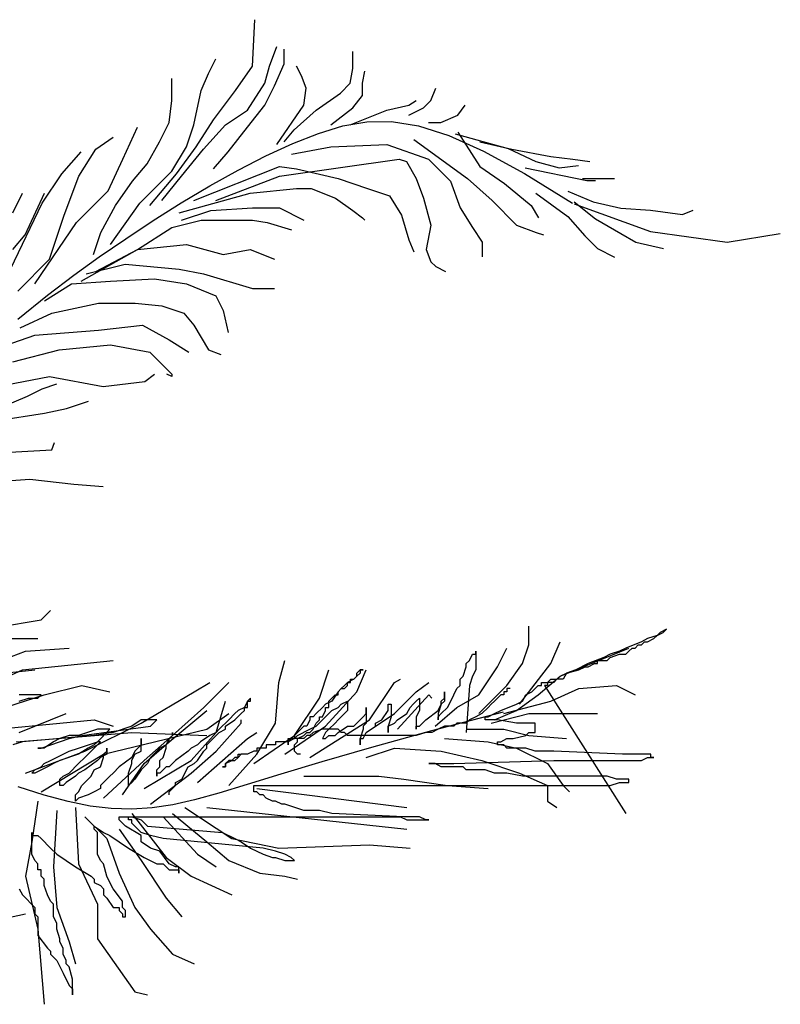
# Model space of a CAD drawing. Extents: x 19.14 to 21.15, y -12.74 to -11.
# Tile 8 of 8: x 20.47 to 21.15, y -12.27 to -11.39. Entities that reach past the tile are written whole.
import ezdxf

# ---------------------------------------------------------------- set-up
doc = ezdxf.new("R2010")
doc.units = 0
doc.header["$MEASUREMENT"] = 0
doc.layers.get('0').update_dxf_attribs({"linetype": 'CONTINUOUS'})
doc.layers.add('DIBUJO', color=5, linetype='CONTINUOUS')

# ---------------------------------------------------------------- blocks, each defined once
blk = doc.blocks.new('ARBPPAL2')
at = {"layer": 'DIBUJO'}
for p, q in [((0.63268, 0.36206), (0.63488, 0.40386)), ((0.64808, 0.36206), (0.65469, 0.37966)), ((0.66129, 0.36426), (0.66129, 0.37746)), ((0.72292, 0.35986), (0.72292, 0.37526)), ((0.59306, 0.35546), (0.59966, 0.36866)), ((0.65249, 0.34446), (0.66129, 0.36426)), ((0.58645, 0.34006), (0.59306, 0.35546)), ((0.61727, 0.34006), (0.63268, 0.36206)), ((0.64368, 0.34666), (0.64808, 0.36206)), ((0.6767, 0.35326), (0.67229, 0.36206)), ((0.72072, 0.34666), (0.72292, 0.35986)), ((0.73172, 0.34666), (0.73392, 0.35766)), ((0.56004, 0.33126), (0.56004, 0.35106)), ((0.62827, 0.32246), (0.64368, 0.34666)), ((0.6811, 0.34226), (0.6767, 0.35326)), ((0.71191, 0.33786), (0.72072, 0.34666)), ((0.73172, 0.33566), (0.73172, 0.34666)), ((0.57985, 0.30926), (0.58645, 0.34006)), ((0.59746, 0.31366), (0.61727, 0.34006)), ((0.64368, 0.32686), (0.65249, 0.34446)), ((0.6789, 0.32686), (0.6811, 0.34226)), ((0.6899, 0.32246), (0.71191, 0.33786)), ((0.79335, 0.33126), (0.79775, 0.34226)), ((0.55784, 0.31146), (0.56004, 0.33126)), ((0.72292, 0.32466), (0.73172, 0.33566)), ((0.77354, 0.32686), (0.78014, 0.33126)), ((0.78675, 0.32466), (0.79335, 0.33126)), ((0.60846, 0.30926), (0.62827, 0.32246)), ((0.62827, 0.30706), (0.64368, 0.32686)), ((0.65469, 0.29166), (0.6789, 0.32686)), ((0.67009, 0.30486), (0.6899, 0.32246)), ((0.70311, 0.30926), (0.72292, 0.32466)), ((0.72072, 0.30926), (0.75373, 0.32246)), ((0.75373, 0.32246), (0.77354, 0.32686)), ((0.77354, 0.31806), (0.78675, 0.32466)), ((0.81756, 0.31806), (0.82417, 0.32686)), ((0.54904, 0.29386), (0.55784, 0.31146)), ((0.58205, 0.28946), (0.59746, 0.31366)), ((0.71402, 0.30829), (0.73555, 0.31208)), ((0.73555, 0.31208), (0.75786, 0.3123)), ((0.75786, 0.3123), (0.78207, 0.30835)), ((0.79115, 0.31146), (0.80215, 0.31146)), ((0.80215, 0.31146), (0.81756, 0.31806)), ((0.51602, 0.27846), (0.52923, 0.30706)), ((0.57325, 0.28946), (0.57985, 0.30926)), ((0.58866, 0.28726), (0.60846, 0.30926)), ((0.61067, 0.28506), (0.62827, 0.30706)), ((0.66129, 0.29386), (0.67009, 0.30486)), ((0.66899, 0.29242), (0.69212, 0.30156)), ((0.69212, 0.30156), (0.71402, 0.30829)), ((0.78207, 0.30835), (0.80932, 0.29962)), ((0.81756, 0.30266), (0.83737, 0.27186)), ((0.49181, 0.28726), (0.50722, 0.29826)), ((0.53803, 0.27406), (0.54904, 0.29386)), ((0.64472, 0.28128), (0.66899, 0.29242)), ((0.77794, 0.29606), (0.82637, 0.26086)), ((0.80932, 0.29962), (0.84073, 0.2855)), ((0.81504, 0.30122), (0.86287, 0.28783)), ((0.83737, 0.29386), (0.86598, 0.28726)), ((0.461, 0.26526), (0.4786, 0.28506)), ((0.4764, 0.26306), (0.49181, 0.28726)), ((0.56004, 0.26746), (0.57325, 0.28946)), ((0.56444, 0.26526), (0.58205, 0.28946)), ((0.56885, 0.26306), (0.58866, 0.28726)), ((0.59746, 0.26966), (0.61067, 0.28506)), ((0.66789, 0.28286), (0.70311, 0.28946)), ((0.70311, 0.28946), (0.75373, 0.29166)), ((0.75373, 0.29166), (0.79115, 0.27846)), ((0.84073, 0.2855), (0.87744, 0.26539)), ((0.86287, 0.28783), (0.88774, 0.27636)), ((0.86598, 0.28726), (0.9012, 0.28066)), ((0.50282, 0.24987), (0.51602, 0.27846)), ((0.61966, 0.26844), (0.64472, 0.28128)), ((0.65689, 0.26306), (0.76474, 0.27846)), ((0.76474, 0.27846), (0.77134, 0.27626)), ((0.77134, 0.27626), (0.78014, 0.26086)), ((0.79115, 0.27846), (0.81096, 0.25867)), ((0.88774, 0.27636), (0.90879, 0.27062)), ((0.9012, 0.28066), (0.92101, 0.27846)), ((0.92101, 0.27846), (0.93642, 0.27626)), ((0.52483, 0.25867), (0.53803, 0.27406)), ((0.53143, 0.23887), (0.56004, 0.26746)), ((0.57985, 0.24107), (0.65689, 0.27186)), ((0.59416, 0.25424), (0.61966, 0.26844)), ((0.65689, 0.27186), (0.67229, 0.26966)), ((0.67229, 0.26966), (0.70971, 0.26086)), ((0.83737, 0.27186), (0.85938, 0.25647)), ((0.87818, 0.27062), (0.93366, 0.25915)), ((0.90879, 0.27062), (0.92601, 0.27254)), ((0.44339, 0.23887), (0.461, 0.26526)), ((0.4632, 0.22787), (0.4764, 0.26306)), ((0.50942, 0.23667), (0.52483, 0.25867)), ((0.54023, 0.23667), (0.56444, 0.26526)), ((0.55124, 0.24107), (0.56885, 0.26306)), ((0.59966, 0.24107), (0.65689, 0.26306)), ((0.70971, 0.26086), (0.73612, 0.25207)), ((0.78014, 0.26086), (0.78675, 0.24327)), ((0.81096, 0.25867), (0.81976, 0.23447)), ((0.82637, 0.26086), (0.84838, 0.24107)), ((0.87744, 0.26539), (0.92058, 0.23867)), ((0.92981, 0.26086), (0.94522, 0.26086)), ((0.93366, 0.25915), (0.94131, 0.25915)), ((0.94522, 0.26086), (0.95843, 0.26086)), ((0.4742, 0.22127), (0.50282, 0.24987)), ((0.56858, 0.23901), (0.59416, 0.25424)), ((0.63047, 0.24767), (0.67229, 0.25207)), ((0.67229, 0.25207), (0.6855, 0.25207)), ((0.6855, 0.25207), (0.70751, 0.24327)), ((0.73612, 0.25207), (0.75593, 0.24547)), ((0.85938, 0.25647), (0.88359, 0.23667)), ((0.91644, 0.24959), (0.9394, 0.24003)), ((0.41698, 0.23007), (0.42578, 0.24767)), ((0.42798, 0.21027), (0.44559, 0.24767)), ((0.56664, 0.23007), (0.63047, 0.24767)), ((0.70751, 0.24327), (0.72292, 0.23227)), ((0.75593, 0.24547), (0.76694, 0.22787)), ((0.78675, 0.24327), (0.79335, 0.21907)), ((0.84838, 0.24107), (0.87039, 0.21907)), ((0.88774, 0.24768), (0.91644, 0.22664)), ((0.92218, 0.24003), (0.94131, 0.22473)), ((0.9394, 0.24003), (0.96427, 0.23429)), ((0.41477, 0.17947), (0.44339, 0.23887)), ((0.49621, 0.21247), (0.50942, 0.23667)), ((0.50502, 0.20147), (0.53143, 0.23887)), ((0.54326, 0.22308), (0.56858, 0.23901)), ((0.56885, 0.22347), (0.59526, 0.23227)), ((0.59526, 0.23227), (0.63268, 0.23447)), ((0.63268, 0.23447), (0.65689, 0.23447)), ((0.65689, 0.23447), (0.6789, 0.22347)), ((0.72292, 0.23227), (0.73172, 0.22567)), ((0.81976, 0.23447), (0.83077, 0.21687)), ((0.88359, 0.23667), (0.8902, 0.22567)), ((0.92218, 0.23811), (0.99106, 0.21325)), ((0.96427, 0.23429), (0.99106, 0.23238)), ((0.99106, 0.23238), (1.01976, 0.22855)), ((1.01976, 0.22855), (1.02932, 0.23238)), ((0.44999, 0.18827), (0.4632, 0.22787)), ((0.51856, 0.20678), (0.54326, 0.22308)), ((0.56004, 0.21687), (0.58645, 0.22347)), ((0.58645, 0.22347), (0.61287, 0.22347)), ((0.61287, 0.22347), (0.63268, 0.22347)), ((0.63268, 0.22347), (0.64588, 0.22127)), ((0.73172, 0.22567), (0.73392, 0.22347)), ((0.76694, 0.22787), (0.77354, 0.20587)), ((0.91644, 0.22664), (0.93175, 0.20943)), ((0.94131, 0.22473), (0.96427, 0.21134)), ((0.43678, 0.16627), (0.4742, 0.22127)), ((0.52923, 0.19707), (0.56004, 0.21687)), ((0.64588, 0.22127), (0.66789, 0.21467)), ((0.79335, 0.21907), (0.78895, 0.19707)), ((0.83077, 0.21687), (0.83957, 0.20367)), ((0.87039, 0.21907), (0.888, 0.21247)), ((0.99106, 0.21325), (1.05994, 0.20369)), ((0.41698, 0.19707), (0.42798, 0.21027)), ((0.48961, 0.19267), (0.49621, 0.21247)), ((0.49482, 0.19044), (0.51856, 0.20678)), ((0.77354, 0.20587), (0.77794, 0.19487)), ((0.888, 0.21247), (0.8946, 0.21027)), ((0.93175, 0.20943), (0.94323, 0.19796)), ((0.96427, 0.21134), (0.97767, 0.20369)), ((1.05994, 0.20369), (1.10777, 0.21134)), ((0.4786, 0.16847), (0.52923, 0.19707)), ((0.49181, 0.17727), (0.52923, 0.19707)), ((0.52923, 0.19707), (0.57325, 0.20147)), ((0.57325, 0.20147), (0.60626, 0.19267)), ((0.60626, 0.19267), (0.63047, 0.19707)), ((0.63047, 0.19707), (0.65249, 0.18827)), ((0.78895, 0.19707), (0.79335, 0.18607)), ((0.83957, 0.20367), (0.83957, 0.19047)), ((0.94323, 0.19796), (0.95853, 0.19031)), ((0.97767, 0.20369), (1.00254, 0.19796)), ((0.42138, 0.15967), (0.44999, 0.18827)), ((0.47198, 0.17401), (0.49482, 0.19044)), ((0.48301, 0.17507), (0.51822, 0.18387)), ((0.51822, 0.18387), (0.56664, 0.17947)), ((0.56664, 0.17947), (0.58866, 0.17507)), ((0.79335, 0.18607), (0.79775, 0.18167)), ((0.79775, 0.18167), (0.80656, 0.17727)), ((0.44828, 0.15599), (0.47198, 0.17401)), ((0.4698, 0.16627), (0.50502, 0.16847)), ((0.50502, 0.16847), (0.54463, 0.17067)), ((0.54463, 0.17067), (0.57325, 0.16627)), ((0.58866, 0.17507), (0.63268, 0.16187)), ((0.44559, 0.15087), (0.4698, 0.16627)), ((0.57325, 0.16627), (0.59966, 0.15527)), ((0.63268, 0.16187), (0.65249, 0.16187)), ((0.42152, 0.1345), (0.44828, 0.15599)), ((0.59966, 0.15527), (0.60626, 0.14207)), ((0.45219, 0.13987), (0.49401, 0.14867)), ((0.49401, 0.14867), (0.52703, 0.14867)), ((0.52703, 0.14867), (0.55124, 0.14647)), ((0.55124, 0.14647), (0.57105, 0.13987)), ((0.60626, 0.14207), (0.61067, 0.12227)), ((0.42358, 0.12667), (0.45219, 0.13987)), ((0.57105, 0.13987), (0.57985, 0.12887)), ((0.43678, 0.12007), (0.49401, 0.12447)), ((0.49401, 0.12447), (0.53363, 0.12887)), ((0.53363, 0.12887), (0.55784, 0.11567)), ((0.57985, 0.12887), (0.59306, 0.10687)), ((0.39276, 0.10467), (0.43678, 0.12007)), ((0.55784, 0.11567), (0.57545, 0.10467)), ((0.41698, 0.09587), (0.45879, 0.10687)), ((0.45879, 0.10687), (0.50502, 0.11127)), ((0.50502, 0.11127), (0.54023, 0.10467)), ((0.59306, 0.10687), (0.60406, 0.10247)), ((0.54023, 0.10467), (0.56004, 0.08487)), ((0.39276, 0.07167), (0.44999, 0.08267)), ((0.44999, 0.08267), (0.49841, 0.07387)), ((0.53583, 0.07827), (0.54463, 0.08487)), ((0.56004, 0.08267), (0.55564, 0.08487)), ((0.56004, 0.08487), (0.56004, 0.08267)), ((0.43018, 0.06507), (0.44339, 0.07167)), ((0.44339, 0.07167), (0.45659, 0.07607)), ((0.49841, 0.07387), (0.53583, 0.07827)), ((0.40377, 0.05407), (0.43018, 0.06507)), ((0.44559, 0.04967), (0.4654, 0.05407)), ((0.4654, 0.05407), (0.48521, 0.06067)), ((0.38836, 0.04087), (0.44559, 0.04967)), ((0.45219, 0.01667), (0.45439, 0.02327)), ((0.37295, 0.01227), (0.45219, 0.01667)), ((0.40157, -0.01192), (0.43238, -0.00972)), ((0.43238, -0.00972), (0.472, -0.01412)), ((0.472, -0.01412), (0.49841, -0.01632)), ((0.44245, -0.13623), (0.45089, -0.12779)), ((0.3918, -0.14467), (0.44245, -0.13623)), ((0.88144, -0.15873), (0.88144, -0.14186)), ((0.99681, -0.15029), (0.98837, -0.15311)), ((0.994, -0.15311), (0.99681, -0.15029)), ((0.99681, -0.15029), (1.00244, -0.14748)), ((0.99963, -0.14748), (0.99681, -0.15029)), ((1.00526, -0.14467), (0.99963, -0.14748)), ((1.00244, -0.14748), (1.00526, -0.14467)), ((0.40587, -0.15311), (0.43963, -0.15311)), ((0.87581, -0.17561), (0.88144, -0.15873)), ((0.90114, -0.17561), (0.90958, -0.15592)), ((0.98274, -0.15592), (0.96867, -0.16155)), ((0.97712, -0.16155), (0.97993, -0.15873)), ((0.97993, -0.15873), (0.98274, -0.15873)), ((0.98837, -0.15311), (0.98274, -0.15592)), ((0.98274, -0.15873), (0.98556, -0.15592)), ((0.98556, -0.15592), (0.98837, -0.15592)), ((0.98837, -0.15592), (0.994, -0.15311)), ((0.3918, -0.17842), (0.42838, -0.16436)), ((0.42838, -0.16436), (0.46778, -0.16155)), ((0.82797, -0.1728), (0.83079, -0.16717)), ((0.83079, -0.16717), (0.8336, -0.16717)), ((0.8336, -0.16717), (0.8336, -0.16436)), ((0.8336, -0.16436), (0.8336, -0.18123)), ((0.8533, -0.17842), (0.86174, -0.16155)), ((0.90958, -0.18686), (0.97149, -0.16155)), ((0.9546, -0.16717), (0.94898, -0.16998)), ((0.96305, -0.16436), (0.9546, -0.16717)), ((0.9546, -0.16998), (0.96305, -0.16717)), ((0.96867, -0.16155), (0.96305, -0.16436)), ((0.96305, -0.16717), (0.96867, -0.16717)), ((0.96867, -0.16717), (0.97149, -0.16436)), ((0.97149, -0.16436), (0.9743, -0.16155)), ((0.9743, -0.16155), (0.97712, -0.16155)), ((0.42556, -0.18123), (0.50717, -0.1728)), ((0.65632, -0.19248), (0.66194, -0.1728)), ((0.82516, -0.17561), (0.82797, -0.1728)), ((0.82516, -0.17842), (0.82516, -0.17561)), ((0.86174, -0.1953), (0.87581, -0.17561)), ((0.873, -0.21217), (0.90114, -0.17561)), ((0.93491, -0.17561), (0.92365, -0.18123)), ((0.94898, -0.16998), (0.93491, -0.17561)), ((0.93491, -0.17842), (0.94053, -0.17561)), ((0.94053, -0.17561), (0.94335, -0.17561)), ((0.94335, -0.17561), (0.94335, -0.1728)), ((0.94335, -0.1728), (0.95179, -0.1728)), ((0.95179, -0.1728), (0.9546, -0.16998)), ((0.39461, -0.1953), (0.42556, -0.18123)), ((0.40868, -0.18405), (0.43682, -0.18123)), ((0.6929, -0.20655), (0.70134, -0.18123)), ((0.72667, -0.18405), (0.72948, -0.18123)), ((0.72667, -0.20092), (0.73511, -0.18123)), ((0.72667, -0.18686), (0.72667, -0.18405)), ((0.72948, -0.18405), (0.72667, -0.18686)), ((0.72948, -0.18123), (0.73229, -0.18123)), ((0.73229, -0.18123), (0.72948, -0.18123)), ((0.72948, -0.18123), (0.72948, -0.18405)), ((0.82234, -0.18686), (0.82516, -0.17842)), ((0.8336, -0.18123), (0.83079, -0.18686)), ((0.83641, -0.20373), (0.8533, -0.17842)), ((0.90958, -0.18686), (0.91521, -0.18405)), ((0.91521, -0.18405), (0.91239, -0.18967)), ((0.91521, -0.18405), (0.92646, -0.18123)), ((0.92365, -0.18123), (0.91521, -0.18405)), ((0.92646, -0.18123), (0.93209, -0.17842)), ((0.93209, -0.17842), (0.93491, -0.17842)), ((0.58034, -0.20092), (0.59441, -0.19248)), ((0.58878, -0.21498), (0.61129, -0.19248)), ((0.6535, -0.22905), (0.65632, -0.19248)), ((0.71822, -0.19248), (0.71541, -0.1953)), ((0.72385, -0.18967), (0.71822, -0.19248)), ((0.71822, -0.1953), (0.71822, -0.19248)), ((0.71822, -0.19248), (0.72104, -0.19248)), ((0.72104, -0.19248), (0.72104, -0.18967)), ((0.72104, -0.18967), (0.72385, -0.18967)), ((0.72385, -0.18967), (0.72667, -0.18686)), ((0.72667, -0.18686), (0.72385, -0.18967)), ((0.73792, -0.22624), (0.76044, -0.19248)), ((0.76044, -0.19248), (0.76606, -0.18967)), ((0.78013, -0.20092), (0.79139, -0.19248)), ((0.81953, -0.18967), (0.82234, -0.18686)), ((0.81953, -0.1953), (0.81953, -0.18967)), ((0.83079, -0.18686), (0.82797, -0.1953)), ((0.88988, -0.20373), (0.90958, -0.18686)), ((0.8927, -0.1953), (0.8927, -0.19248)), ((0.8927, -0.19248), (0.89832, -0.19248)), ((0.89832, -0.19248), (0.90114, -0.18967)), ((0.90395, -0.19248), (0.89832, -0.19248)), ((0.89832, -0.19248), (0.89832, -0.1953)), ((0.90114, -0.18967), (0.90677, -0.18967)), ((0.90677, -0.18967), (0.90395, -0.19248)), ((0.90677, -0.18967), (0.90958, -0.18686)), ((0.91239, -0.18967), (0.90677, -0.18967)), ((0.3918, -0.22061), (0.44526, -0.20373)), ((0.44245, -0.20373), (0.42275, -0.20373)), ((0.43963, -0.20655), (0.44245, -0.20373)), ((0.44526, -0.20373), (0.47903, -0.1953)), ((0.47903, -0.1953), (0.50436, -0.20092)), ((0.5325, -0.22905), (0.58034, -0.20092)), ((0.69853, -0.23186), (0.72667, -0.20092)), ((0.70134, -0.20936), (0.70697, -0.20373)), ((0.70978, -0.20092), (0.70415, -0.20936)), ((0.70697, -0.20373), (0.70978, -0.20373)), ((0.70978, -0.20092), (0.7126, -0.19811)), ((0.7126, -0.19811), (0.70978, -0.20092)), ((0.70978, -0.20373), (0.70978, -0.20092)), ((0.71541, -0.1953), (0.7126, -0.19811)), ((0.7126, -0.19811), (0.71541, -0.19811)), ((0.71541, -0.19811), (0.71822, -0.1953)), ((0.76044, -0.22061), (0.78013, -0.20092)), ((0.76325, -0.23467), (0.79139, -0.20373)), ((0.79139, -0.20373), (0.7942, -0.20655)), ((0.80546, -0.20655), (0.80546, -0.20092)), ((0.80546, -0.20092), (0.80546, -0.20936)), ((0.81109, -0.20936), (0.81672, -0.19811)), ((0.81672, -0.19811), (0.81953, -0.1953)), ((0.81672, -0.21498), (0.83641, -0.20373)), ((0.82797, -0.1953), (0.82516, -0.23749)), ((0.83641, -0.22061), (0.86174, -0.1953)), ((0.85611, -0.20373), (0.85048, -0.20936)), ((0.85893, -0.20373), (0.85611, -0.20373)), ((0.86174, -0.20092), (0.85893, -0.20092)), ((0.85893, -0.20092), (0.85893, -0.20373)), ((0.86455, -0.19811), (0.86174, -0.19811)), ((0.86174, -0.19811), (0.86174, -0.20092)), ((0.87018, -0.2178), (0.88988, -0.20373)), ((0.87581, -0.20936), (0.87862, -0.20373)), ((0.87862, -0.20373), (0.88425, -0.20092)), ((0.88425, -0.20092), (0.88988, -0.1953)), ((0.88988, -0.1953), (0.8927, -0.1953)), ((0.89832, -0.1953), (0.89551, -0.1953)), ((0.89551, -0.1953), (0.96867, -0.31061)), ((0.90114, -0.20936), (0.92646, -0.19811)), ((0.92646, -0.19811), (0.96023, -0.1953)), ((0.96023, -0.1953), (0.97712, -0.20373)), ((0.42275, -0.20936), (0.43119, -0.20655)), ((0.43119, -0.20655), (0.43963, -0.20655)), ((0.60003, -0.23749), (0.60848, -0.20936)), ((0.62818, -0.20936), (0.62536, -0.21498)), ((0.63099, -0.20655), (0.62818, -0.20936)), ((0.62818, -0.21498), (0.62818, -0.20936)), ((0.62818, -0.20936), (0.63099, -0.20936)), ((0.63099, -0.20936), (0.63099, -0.20655)), ((0.67039, -0.2403), (0.6929, -0.20655)), ((0.69853, -0.21217), (0.69571, -0.21498)), ((0.70415, -0.20936), (0.69853, -0.21217)), ((0.70134, -0.21498), (0.70134, -0.20936)), ((0.70978, -0.21498), (0.7126, -0.21217)), ((0.7126, -0.21217), (0.71822, -0.20936)), ((0.71822, -0.20936), (0.71822, -0.2178)), ((0.75481, -0.2178), (0.75481, -0.21217)), ((0.75481, -0.21217), (0.75762, -0.21217)), ((0.75762, -0.21217), (0.75762, -0.22342)), ((0.77451, -0.21498), (0.77732, -0.21217)), ((0.77732, -0.21217), (0.78013, -0.20936)), ((0.78013, -0.20936), (0.78295, -0.20655)), ((0.78295, -0.20655), (0.78295, -0.2178)), ((0.79983, -0.2178), (0.80265, -0.21217)), ((0.80265, -0.21217), (0.79983, -0.22061)), ((0.80265, -0.20936), (0.80546, -0.20655)), ((0.80265, -0.21217), (0.80265, -0.20936)), ((0.80546, -0.20936), (0.80265, -0.21217)), ((0.80827, -0.21498), (0.81109, -0.20936)), ((0.84767, -0.21217), (0.84486, -0.21498)), ((0.85048, -0.20936), (0.84767, -0.21217)), ((0.85611, -0.2178), (0.87018, -0.21217)), ((0.85893, -0.22061), (0.90114, -0.20936)), ((0.87018, -0.21217), (0.87581, -0.20936)), ((0.42275, -0.23749), (0.46496, -0.22061)), ((0.55782, -0.24592), (0.59159, -0.2178)), ((0.56064, -0.2403), (0.58878, -0.21498)), ((0.59159, -0.23467), (0.61129, -0.22061)), ((0.61692, -0.22061), (0.61129, -0.22624)), ((0.61973, -0.2178), (0.61692, -0.22061)), ((0.61692, -0.22624), (0.62255, -0.22061)), ((0.62536, -0.21498), (0.61973, -0.2178)), ((0.62255, -0.22061), (0.62536, -0.2178)), ((0.62536, -0.2178), (0.62536, -0.21498)), ((0.62536, -0.21498), (0.62818, -0.21498)), ((0.69008, -0.22061), (0.68727, -0.22342)), ((0.69571, -0.21498), (0.69008, -0.22061)), ((0.69008, -0.23186), (0.70134, -0.22061)), ((0.69571, -0.22342), (0.69853, -0.2178)), ((0.69853, -0.2178), (0.69853, -0.21498)), ((0.69853, -0.21498), (0.70134, -0.21498)), ((0.70134, -0.22061), (0.70415, -0.2178)), ((0.70415, -0.2178), (0.70978, -0.21498)), ((0.71541, -0.22061), (0.70978, -0.22624)), ((0.71822, -0.2178), (0.71541, -0.22061)), ((0.73229, -0.22342), (0.73511, -0.22061)), ((0.73511, -0.22061), (0.73511, -0.21498)), ((0.73511, -0.21498), (0.73511, -0.22905)), ((0.73511, -0.23749), (0.76044, -0.22061)), ((0.74918, -0.22624), (0.75481, -0.2178)), ((0.76325, -0.22624), (0.77169, -0.22061)), ((0.77169, -0.22061), (0.77451, -0.21498)), ((0.78295, -0.2178), (0.78013, -0.22342)), ((0.78858, -0.22624), (0.79983, -0.2178)), ((0.85837, -0.21941), (0.7938, -0.23613)), ((0.79702, -0.23186), (0.81672, -0.21498)), ((0.79983, -0.22061), (0.79983, -0.22624)), ((0.79983, -0.22342), (0.80265, -0.22061)), ((0.80265, -0.22061), (0.80827, -0.21498)), ((0.83923, -0.22061), (0.8336, -0.22342)), ((0.84486, -0.21498), (0.83923, -0.22061)), ((0.84486, -0.22342), (0.85048, -0.22061)), ((0.84767, -0.22905), (0.88144, -0.22061)), ((0.85048, -0.22061), (0.85611, -0.2178)), ((0.85048, -0.22624), (0.87018, -0.2178)), ((0.88144, -0.22061), (0.92365, -0.22061)), ((0.92365, -0.22061), (0.94335, -0.22061)), ((0.37491, -0.23749), (0.45933, -0.22905)), ((0.45933, -0.22905), (0.49029, -0.22624)), ((0.48185, -0.25436), (0.5325, -0.22905)), ((0.49029, -0.22624), (0.50717, -0.23186)), ((0.5325, -0.22624), (0.52406, -0.23186)), ((0.54657, -0.22624), (0.5325, -0.22624)), ((0.54094, -0.23186), (0.54375, -0.22905)), ((0.54375, -0.22905), (0.54657, -0.22624)), ((0.60003, -0.25436), (0.62255, -0.22905)), ((0.61129, -0.22624), (0.60285, -0.23467)), ((0.60848, -0.23186), (0.61692, -0.22624)), ((0.62255, -0.22905), (0.62255, -0.22624)), ((0.63662, -0.25717), (0.6535, -0.22905)), ((0.68446, -0.22624), (0.68164, -0.23186)), ((0.68727, -0.22342), (0.68446, -0.22342)), ((0.68446, -0.22342), (0.68446, -0.22624)), ((0.68446, -0.25999), (0.73792, -0.22624)), ((0.68727, -0.23467), (0.69008, -0.22905)), ((0.69008, -0.22905), (0.6929, -0.22624)), ((0.6929, -0.22624), (0.6929, -0.22342)), ((0.6929, -0.22342), (0.69571, -0.22342)), ((0.70697, -0.22905), (0.70134, -0.23467)), ((0.70978, -0.22624), (0.70697, -0.22905)), ((0.72385, -0.23186), (0.72667, -0.22905)), ((0.72667, -0.22905), (0.73229, -0.22342)), ((0.73511, -0.22905), (0.73229, -0.23186)), ((0.74355, -0.22905), (0.74918, -0.22624)), ((0.74355, -0.23186), (0.74355, -0.22905)), ((0.75762, -0.22342), (0.75481, -0.23186)), ((0.75481, -0.23186), (0.76044, -0.22905)), ((0.76044, -0.22905), (0.76325, -0.22624)), ((0.78013, -0.22342), (0.78013, -0.23467)), ((0.78295, -0.23186), (0.78576, -0.22905)), ((0.78576, -0.22905), (0.78858, -0.22624)), ((0.79983, -0.22624), (0.79983, -0.22342)), ((0.81672, -0.22905), (0.8139, -0.23186)), ((0.82516, -0.22905), (0.81672, -0.22905)), ((0.82797, -0.22624), (0.82516, -0.22905)), ((0.8336, -0.22342), (0.82797, -0.22624)), ((0.84204, -0.22624), (0.84204, -0.22342)), ((0.84204, -0.22342), (0.84486, -0.22342)), ((0.8533, -0.22624), (0.84204, -0.22624)), ((0.87018, -0.22905), (0.8533, -0.22624)), ((0.88707, -0.22905), (0.87018, -0.22905)), ((0.88707, -0.23749), (0.88707, -0.22905)), ((0.41994, -0.24592), (0.52406, -0.23749)), ((0.4931, -0.23467), (0.47622, -0.2403)), ((0.47903, -0.2403), (0.54094, -0.23186)), ((0.50717, -0.23749), (0.49029, -0.2403)), ((0.4931, -0.24592), (0.50436, -0.23467)), ((0.50436, -0.23467), (0.4931, -0.23467)), ((0.49873, -0.25717), (0.59159, -0.23467)), ((0.52406, -0.23186), (0.50717, -0.23749)), ((0.52406, -0.23749), (0.59159, -0.2403)), ((0.56064, -0.2403), (0.56064, -0.23749)), ((0.56064, -0.23749), (0.56064, -0.2403)), ((0.57752, -0.2628), (0.60003, -0.23749)), ((0.60003, -0.23749), (0.59441, -0.2403)), ((0.60285, -0.23467), (0.60003, -0.23749)), ((0.60003, -0.2403), (0.60285, -0.23749)), ((0.60285, -0.23749), (0.60848, -0.23467)), ((0.60848, -0.23467), (0.60848, -0.23186)), ((0.62818, -0.24311), (0.63662, -0.23749)), ((0.66194, -0.25717), (0.69853, -0.23186)), ((0.6732, -0.23749), (0.67039, -0.2403)), ((0.67883, -0.23186), (0.6732, -0.23749)), ((0.6732, -0.2403), (0.68446, -0.23467)), ((0.68164, -0.23186), (0.67883, -0.23186)), ((0.67883, -0.2403), (0.68164, -0.23749)), ((0.68164, -0.23749), (0.68446, -0.23749)), ((0.68446, -0.23467), (0.69008, -0.23186)), ((0.68446, -0.23749), (0.68727, -0.23467)), ((0.68727, -0.23749), (0.68446, -0.2403)), ((0.69571, -0.23467), (0.68727, -0.23749)), ((0.70978, -0.23467), (0.69571, -0.23467)), ((0.69853, -0.23749), (0.69571, -0.24311)), ((0.70134, -0.23467), (0.69853, -0.23749)), ((0.70697, -0.2403), (0.70978, -0.23749)), ((0.70978, -0.23749), (0.71822, -0.23186)), ((0.7126, -0.23749), (0.70978, -0.23467)), ((0.71541, -0.23749), (0.7126, -0.23749)), ((0.71822, -0.2403), (0.71541, -0.23749)), ((0.71822, -0.23186), (0.72385, -0.23186)), ((0.73229, -0.23467), (0.72948, -0.24311)), ((0.73229, -0.23186), (0.73229, -0.23467)), ((0.73229, -0.24311), (0.73511, -0.23749)), ((0.73511, -0.23749), (0.74355, -0.23186)), ((0.7938, -0.23613), (0.73987, -0.25096)), ((0.75481, -0.23186), (0.75481, -0.23749)), ((0.75481, -0.23749), (0.75481, -0.23186)), ((0.78013, -0.23186), (0.78295, -0.23186)), ((0.78013, -0.23467), (0.78013, -0.23186)), ((0.78858, -0.23749), (0.78013, -0.2403)), ((0.7942, -0.23749), (0.78858, -0.23749)), ((0.79983, -0.23467), (0.7942, -0.23749)), ((0.80546, -0.23186), (0.79983, -0.23467)), ((0.8139, -0.23186), (0.80546, -0.23186)), ((0.82516, -0.23467), (0.85893, -0.23467)), ((0.85893, -0.23467), (0.88144, -0.2403)), ((0.87862, -0.2403), (0.88144, -0.23749)), ((0.88144, -0.23749), (0.88707, -0.23749)), ((0.42556, -0.24592), (0.41712, -0.24874)), ((0.49029, -0.2403), (0.42556, -0.24592)), ((0.44245, -0.25155), (0.46778, -0.24311)), ((0.4537, -0.24592), (0.44526, -0.25155)), ((0.45933, -0.24311), (0.4537, -0.24592)), ((0.46778, -0.2403), (0.45933, -0.24311)), ((0.47622, -0.2403), (0.46778, -0.2403)), ((0.46778, -0.24311), (0.47903, -0.2403)), ((0.47622, -0.25155), (0.4931, -0.24592)), ((0.4931, -0.24592), (0.49029, -0.24874)), ((0.4931, -0.24874), (0.49592, -0.24592)), ((0.49592, -0.24592), (0.4931, -0.24592)), ((0.5325, -0.25436), (0.5325, -0.24311)), ((0.5325, -0.24311), (0.5325, -0.24874)), ((0.53531, -0.2628), (0.56064, -0.2403)), ((0.53531, -0.26561), (0.55782, -0.24592)), ((0.55782, -0.24311), (0.55501, -0.24874)), ((0.55501, -0.24874), (0.55782, -0.24592)), ((0.55782, -0.24311), (0.56064, -0.2403)), ((0.56064, -0.2403), (0.55782, -0.24311)), ((0.55782, -0.24592), (0.55782, -0.24311)), ((0.58315, -0.28249), (0.62818, -0.24311)), ((0.58596, -0.24592), (0.58315, -0.24874)), ((0.59441, -0.2403), (0.58596, -0.24592)), ((0.59159, -0.24874), (0.59441, -0.24592)), ((0.59441, -0.24592), (0.60003, -0.2403)), ((0.6338, -0.26561), (0.67039, -0.2403)), ((0.66476, -0.24592), (0.6535, -0.24592)), ((0.6535, -0.24592), (0.6535, -0.24874)), ((0.66757, -0.24311), (0.66476, -0.24592)), ((0.66476, -0.24874), (0.66476, -0.24311)), ((0.66476, -0.24311), (0.67039, -0.24311)), ((0.67039, -0.24311), (0.66476, -0.24592)), ((0.66476, -0.24592), (0.66476, -0.24874)), ((0.67039, -0.24311), (0.66757, -0.24311)), ((0.67039, -0.2403), (0.67039, -0.24311)), ((0.67039, -0.24311), (0.6732, -0.2403)), ((0.67883, -0.24311), (0.67039, -0.24311)), ((0.67039, -0.24874), (0.6732, -0.24592)), ((0.6732, -0.24311), (0.67883, -0.2403)), ((0.6732, -0.24592), (0.6732, -0.24311)), ((0.68164, -0.2403), (0.67883, -0.24311)), ((0.68446, -0.2403), (0.68164, -0.2403)), ((0.69571, -0.24311), (0.69853, -0.24311)), ((0.69853, -0.24311), (0.70134, -0.2403)), ((0.70134, -0.2403), (0.70697, -0.2403)), ((0.78013, -0.2403), (0.71822, -0.2403)), ((0.72948, -0.24311), (0.72948, -0.24874)), ((0.72948, -0.24874), (0.72948, -0.24311)), ((0.72948, -0.24311), (0.73229, -0.24311)), ((0.80546, -0.24311), (0.84486, -0.24592)), ((0.84486, -0.24592), (0.87018, -0.25155)), ((0.8533, -0.24874), (0.8533, -0.24592)), ((0.8533, -0.24592), (0.85611, -0.24592)), ((0.85611, -0.24592), (0.86174, -0.24311)), ((0.86174, -0.24311), (0.86737, -0.24311)), ((0.86737, -0.24311), (0.87862, -0.2403)), ((0.88144, -0.2403), (0.91521, -0.24311)), ((0.42838, -0.27405), (0.48185, -0.25436)), ((0.44526, -0.25155), (0.43963, -0.25155)), ((0.43963, -0.25155), (0.44245, -0.25155)), ((0.45089, -0.2628), (0.46778, -0.25436)), ((0.46778, -0.25436), (0.47622, -0.25155)), ((0.48466, -0.25155), (0.47622, -0.25717)), ((0.48466, -0.25717), (0.4931, -0.24874)), ((0.49029, -0.24874), (0.48466, -0.25155)), ((0.49873, -0.25717), (0.50154, -0.25436)), ((0.50154, -0.25436), (0.50154, -0.25155)), ((0.50154, -0.25155), (0.50154, -0.25717)), ((0.52687, -0.25436), (0.52406, -0.25999)), ((0.5325, -0.24874), (0.52687, -0.25436)), ((0.52687, -0.25717), (0.5325, -0.25436)), ((0.54938, -0.25155), (0.54094, -0.25999)), ((0.55501, -0.24874), (0.54938, -0.25155)), ((0.5522, -0.25999), (0.55501, -0.25155)), ((0.55501, -0.25155), (0.55501, -0.24874)), ((0.57471, -0.25436), (0.56345, -0.2628)), ((0.57752, -0.25155), (0.57471, -0.25436)), ((0.58315, -0.24874), (0.57752, -0.25155)), ((0.57752, -0.27405), (0.60003, -0.25436)), ((0.58315, -0.2628), (0.58878, -0.25436)), ((0.58878, -0.25436), (0.59159, -0.25155)), ((0.59159, -0.25155), (0.59159, -0.24874)), ((0.6338, -0.25436), (0.62818, -0.25717)), ((0.63662, -0.25436), (0.6338, -0.25436)), ((0.64506, -0.25155), (0.63662, -0.25155)), ((0.63662, -0.25155), (0.63662, -0.25436)), ((0.6535, -0.24874), (0.64506, -0.24874)), ((0.64506, -0.24874), (0.64506, -0.25155)), ((0.67039, -0.25436), (0.67039, -0.24874)), ((0.6732, -0.25717), (0.67039, -0.25436)), ((0.73987, -0.25096), (0.69517, -0.26393)), ((0.73511, -0.25999), (0.76044, -0.25155)), ((0.76044, -0.25155), (0.80265, -0.25436)), ((0.80265, -0.25436), (0.83923, -0.2628)), ((0.85893, -0.24874), (0.8533, -0.24874)), ((0.86174, -0.25155), (0.85893, -0.24874)), ((0.87862, -0.25155), (0.86174, -0.25155)), ((0.87018, -0.25155), (0.89832, -0.26561)), ((0.88707, -0.25436), (0.87862, -0.25155)), ((0.90395, -0.25436), (0.88707, -0.25436)), ((0.96586, -0.25717), (0.90395, -0.25436)), ((0.44245, -0.29093), (0.49873, -0.25717)), ((0.44245, -0.26842), (0.44526, -0.26561)), ((0.44526, -0.26561), (0.45089, -0.2628)), ((0.4537, -0.26561), (0.44808, -0.26842)), ((0.45933, -0.2628), (0.4537, -0.26561)), ((0.47622, -0.25717), (0.45933, -0.2628)), ((0.46778, -0.27405), (0.47622, -0.26561)), ((0.47622, -0.26561), (0.48185, -0.25999)), ((0.48185, -0.25999), (0.48466, -0.25717)), ((0.4931, -0.2628), (0.48185, -0.27124)), ((0.49592, -0.25999), (0.4931, -0.2628)), ((0.50154, -0.25717), (0.49592, -0.25999)), ((0.49592, -0.26842), (0.49873, -0.25999)), ((0.49873, -0.25999), (0.49873, -0.25717)), ((0.49873, -0.29655), (0.53531, -0.2628)), ((0.52406, -0.25999), (0.5128, -0.26842)), ((0.51561, -0.29374), (0.53531, -0.26561)), ((0.52124, -0.27405), (0.52406, -0.26561)), ((0.52406, -0.2628), (0.52687, -0.25717)), ((0.52406, -0.26561), (0.52406, -0.2628)), ((0.53813, -0.26561), (0.5325, -0.27124)), ((0.53531, -0.28811), (0.57752, -0.2628)), ((0.54094, -0.25999), (0.53813, -0.26561)), ((0.54938, -0.2628), (0.5522, -0.25999)), ((0.54938, -0.26842), (0.54938, -0.2628)), ((0.56064, -0.26561), (0.55782, -0.26842)), ((0.56345, -0.2628), (0.56064, -0.26561)), ((0.57471, -0.26842), (0.58034, -0.26561)), ((0.58034, -0.26561), (0.58315, -0.2628)), ((0.61129, -0.2628), (0.60848, -0.26561)), ((0.60848, -0.26561), (0.61411, -0.2628)), ((0.60848, -0.26561), (0.60848, -0.26842)), ((0.60848, -0.26842), (0.60848, -0.26561)), ((0.61129, -0.2853), (0.63662, -0.25717)), ((0.61411, -0.2628), (0.61129, -0.2628)), ((0.61692, -0.25999), (0.61411, -0.2628)), ((0.61411, -0.2628), (0.61692, -0.2628)), ((0.61973, -0.25999), (0.61692, -0.25999)), ((0.61692, -0.2628), (0.61973, -0.25999)), ((0.62255, -0.25717), (0.61973, -0.25999)), ((0.61973, -0.25999), (0.61973, -0.25717)), ((0.61973, -0.25717), (0.62255, -0.25717)), ((0.62818, -0.25717), (0.62255, -0.25717)), ((0.69517, -0.26393), (0.65829, -0.2751)), ((0.67601, -0.25717), (0.6732, -0.25717)), ((0.79702, -0.26561), (0.79139, -0.26561)), ((0.79139, -0.26561), (0.8139, -0.26561)), ((0.80265, -0.26842), (0.79702, -0.26561)), ((0.8139, -0.26561), (0.90395, -0.2628)), ((0.83923, -0.2628), (0.873, -0.27405)), ((0.89832, -0.26561), (0.91239, -0.2853)), ((0.90395, -0.2628), (0.98274, -0.2628)), ((0.99119, -0.25717), (0.96586, -0.25717)), ((0.98274, -0.2628), (0.98837, -0.25999)), ((0.98837, -0.25999), (0.994, -0.25999)), ((0.99119, -0.25999), (0.99119, -0.25717)), ((0.994, -0.25999), (0.99119, -0.25999)), ((0.43401, -0.27405), (0.43682, -0.27124)), ((0.43682, -0.27405), (0.43401, -0.27405)), ((0.44808, -0.26842), (0.43682, -0.27405)), ((0.43682, -0.27124), (0.44245, -0.26842)), ((0.46215, -0.27686), (0.46778, -0.27405)), ((0.47622, -0.27405), (0.4734, -0.27686)), ((0.48185, -0.27124), (0.47622, -0.27405)), ((0.48747, -0.27686), (0.49029, -0.27124)), ((0.49029, -0.27124), (0.49592, -0.26842)), ((0.50717, -0.27405), (0.50436, -0.27686)), ((0.5128, -0.26842), (0.50717, -0.27405)), ((0.52124, -0.2853), (0.52124, -0.27405)), ((0.5325, -0.27124), (0.52687, -0.27968)), ((0.54094, -0.30218), (0.57752, -0.27405)), ((0.54657, -0.27124), (0.54938, -0.26842)), ((0.54657, -0.27686), (0.54657, -0.27124)), ((0.54938, -0.27405), (0.54657, -0.27405)), ((0.54657, -0.27405), (0.54657, -0.27686)), ((0.5522, -0.27124), (0.54938, -0.27405)), ((0.55501, -0.26842), (0.5522, -0.27124)), ((0.55782, -0.26842), (0.55501, -0.26842)), ((0.56908, -0.27968), (0.57471, -0.26842)), ((0.60848, -0.26842), (0.60566, -0.26842)), ((0.60566, -0.26842), (0.60848, -0.26842)), ((0.82234, -0.26842), (0.80265, -0.26842)), ((0.82516, -0.27124), (0.82234, -0.26842)), ((0.84204, -0.27124), (0.82516, -0.27124)), ((0.85048, -0.27405), (0.84204, -0.27124)), ((0.86174, -0.27405), (0.85048, -0.27405)), ((0.87581, -0.27686), (0.86174, -0.27405)), ((0.873, -0.27405), (0.89832, -0.2853)), ((0.45933, -0.27968), (0.46215, -0.27686)), ((0.45933, -0.2853), (0.45933, -0.27968)), ((0.46496, -0.28249), (0.46215, -0.2853)), ((0.4734, -0.27686), (0.46496, -0.28249)), ((0.47903, -0.2853), (0.48747, -0.27686)), ((0.50436, -0.27686), (0.49592, -0.2853)), ((0.52406, -0.28249), (0.52124, -0.2853)), ((0.52687, -0.27968), (0.52406, -0.28249)), ((0.56345, -0.28249), (0.56908, -0.27968)), ((0.56345, -0.2853), (0.56345, -0.28249)), ((0.65829, -0.2751), (0.62784, -0.2845)), ((0.67883, -0.27686), (0.74637, -0.27686)), ((0.74637, -0.27686), (0.76888, -0.27968)), ((0.76888, -0.27968), (0.80827, -0.2853)), ((0.95179, -0.27686), (0.87581, -0.27686)), ((0.96023, -0.27968), (0.95179, -0.27686)), ((0.9546, -0.2853), (0.96305, -0.28249)), ((0.97149, -0.27968), (0.96023, -0.27968)), ((0.96305, -0.28249), (0.97149, -0.28249)), ((0.97149, -0.28249), (0.97149, -0.27968)), ((0.44517, -0.29404), (0.42174, -0.28645)), ((0.46215, -0.2853), (0.45933, -0.2853)), ((0.4734, -0.29374), (0.47622, -0.29093)), ((0.47622, -0.29093), (0.47903, -0.2853)), ((0.49029, -0.29093), (0.48466, -0.29374)), ((0.49592, -0.28811), (0.49029, -0.29093)), ((0.49592, -0.2853), (0.49592, -0.28811)), ((0.55782, -0.29093), (0.56064, -0.28811)), ((0.55782, -0.29374), (0.55782, -0.29093)), ((0.56064, -0.28811), (0.56345, -0.2853)), ((0.60241, -0.29219), (0.58059, -0.2982)), ((0.62784, -0.2845), (0.60241, -0.29219)), ((0.6338, -0.2853), (0.9546, -0.2853)), ((0.6338, -0.29093), (0.6338, -0.2853)), ((0.63662, -0.29093), (0.6338, -0.29093)), ((0.63662, -0.28811), (0.77169, -0.30499)), ((0.63943, -0.29374), (0.63662, -0.29093)), ((0.80827, -0.2853), (0.84486, -0.28811)), ((0.89832, -0.2853), (0.89832, -0.29936)), ((0.91239, -0.2853), (0.91802, -0.29093)), ((0.43963, -0.29936), (0.43401, -0.33593)), ((0.46665, -0.2998), (0.44517, -0.29404)), ((0.48665, -0.30377), (0.46665, -0.2998)), ((0.4734, -0.29936), (0.4734, -0.29374)), ((0.47622, -0.29655), (0.4734, -0.29936)), ((0.48466, -0.29374), (0.47622, -0.29655)), ((0.58059, -0.2982), (0.56098, -0.30258)), ((0.64225, -0.29374), (0.63943, -0.29374)), ((0.64506, -0.29655), (0.64225, -0.29374)), ((0.65069, -0.29936), (0.64506, -0.29655)), ((0.6535, -0.29936), (0.65069, -0.29936)), ((0.65913, -0.30218), (0.6535, -0.29936)), ((0.89832, -0.29936), (0.90677, -0.30499)), ((0.45652, -0.3078), (0.4537, -0.35843)), ((0.4734, -0.30499), (0.47622, -0.35562)), ((0.50563, -0.30599), (0.48665, -0.30377)), ((0.52404, -0.30651), (0.50563, -0.30599)), ((0.54234, -0.30536), (0.52404, -0.30651)), ((0.56098, -0.30258), (0.54234, -0.30536)), ((0.57189, -0.30499), (0.61411, -0.33311)), ((0.59159, -0.30499), (0.77169, -0.32468)), ((0.66194, -0.30218), (0.65913, -0.30218)), ((0.67883, -0.3078), (0.66194, -0.30218)), ((0.6929, -0.3078), (0.67883, -0.3078)), ((0.70415, -0.31061), (0.6929, -0.3078)), ((0.48185, -0.31343), (0.50154, -0.33311)), ((0.5128, -0.31624), (0.5128, -0.31343)), ((0.5128, -0.31343), (0.52406, -0.31343)), ((0.51561, -0.31905), (0.5128, -0.31624)), ((0.52124, -0.31624), (0.52124, -0.31343)), ((0.52124, -0.31343), (0.76606, -0.31343)), ((0.52406, -0.31624), (0.52124, -0.31624)), ((0.52406, -0.31061), (0.55501, -0.34999)), ((0.52406, -0.31343), (0.5325, -0.31624)), ((0.52406, -0.31905), (0.52406, -0.31624)), ((0.5325, -0.31624), (0.53813, -0.32186)), ((0.5522, -0.31343), (0.58315, -0.34718)), ((0.56064, -0.31061), (0.59159, -0.33593)), ((0.76888, -0.31343), (0.70415, -0.31061)), ((0.76606, -0.31343), (0.77169, -0.31624)), ((0.78295, -0.31343), (0.76888, -0.31343)), ((0.77169, -0.31624), (0.79139, -0.31624)), ((0.78858, -0.31624), (0.78295, -0.31343)), ((0.79139, -0.31624), (0.78858, -0.31624)), ((0.43401, -0.32749), (0.43401, -0.3303)), ((0.43401, -0.34718), (0.43401, -0.32749)), ((0.49029, -0.32468), (0.49029, -0.32186)), ((0.49029, -0.32186), (0.49873, -0.32749)), ((0.4931, -0.32749), (0.49029, -0.32468)), ((0.4931, -0.34718), (0.4931, -0.32749)), ((0.49873, -0.32749), (0.50436, -0.3303)), ((0.5128, -0.32468), (0.5325, -0.3528)), ((0.51843, -0.32186), (0.51561, -0.31905)), ((0.5325, -0.3303), (0.51843, -0.32186)), ((0.52687, -0.32186), (0.52406, -0.31905)), ((0.5325, -0.32749), (0.52687, -0.32186)), ((0.54094, -0.3303), (0.5325, -0.32749)), ((0.53813, -0.32186), (0.60566, -0.32749)), ((0.60566, -0.32749), (0.61692, -0.33311)), ((0.43401, -0.33593), (0.42838, -0.36687)), ((0.43401, -0.3303), (0.43963, -0.3303)), ((0.43963, -0.3303), (0.44245, -0.33311)), ((0.44245, -0.33311), (0.45089, -0.34155)), ((0.50154, -0.33311), (0.5128, -0.36405)), ((0.50436, -0.3303), (0.5128, -0.33593)), ((0.5128, -0.33593), (0.52124, -0.34155)), ((0.5325, -0.33593), (0.5325, -0.3303)), ((0.54094, -0.34155), (0.5325, -0.33593)), ((0.5522, -0.33311), (0.54094, -0.3303)), ((0.64225, -0.34155), (0.5522, -0.33311)), ((0.59159, -0.33593), (0.61129, -0.3528)), ((0.61411, -0.33311), (0.65632, -0.34155)), ((0.61692, -0.33311), (0.62255, -0.33593)), ((0.62255, -0.33593), (0.63099, -0.34155)), ((0.45089, -0.34155), (0.45652, -0.34718)), ((0.52124, -0.34155), (0.53531, -0.34999)), ((0.54938, -0.34437), (0.54094, -0.34155)), ((0.55782, -0.35562), (0.54938, -0.34437)), ((0.63099, -0.34155), (0.64225, -0.34718)), ((0.6535, -0.34437), (0.64225, -0.34155)), ((0.66194, -0.34718), (0.6535, -0.34437)), ((0.65632, -0.34155), (0.73792, -0.33874)), ((0.73792, -0.33874), (0.77451, -0.34155)), ((0.43682, -0.3528), (0.43401, -0.34718)), ((0.43963, -0.35562), (0.43682, -0.3528)), ((0.45652, -0.34718), (0.4734, -0.35843)), ((0.49592, -0.3528), (0.4931, -0.34718)), ((0.49873, -0.35562), (0.49592, -0.3528)), ((0.5325, -0.3528), (0.55501, -0.38655)), ((0.53531, -0.34999), (0.54657, -0.35562)), ((0.55501, -0.34999), (0.57752, -0.36687)), ((0.58315, -0.34718), (0.60003, -0.35843)), ((0.61129, -0.3528), (0.63943, -0.36405)), ((0.64225, -0.34718), (0.65069, -0.34999)), ((0.65069, -0.34999), (0.6535, -0.34999)), ((0.6535, -0.34999), (0.66194, -0.3528)), ((0.66757, -0.34999), (0.66194, -0.34718)), ((0.66194, -0.3528), (0.67039, -0.3528)), ((0.67039, -0.3528), (0.66757, -0.34999)), ((0.43963, -0.36124), (0.43963, -0.35562)), ((0.44245, -0.36124), (0.43963, -0.36124)), ((0.44245, -0.36687), (0.44245, -0.36124)), ((0.4537, -0.35843), (0.45652, -0.39499)), ((0.4734, -0.35843), (0.48747, -0.36687)), ((0.47622, -0.35562), (0.4931, -0.39218)), ((0.50154, -0.36687), (0.49873, -0.35562)), ((0.54657, -0.35562), (0.5522, -0.35562)), ((0.5522, -0.35562), (0.55782, -0.36124)), ((0.56345, -0.35843), (0.55782, -0.35562)), ((0.55782, -0.36124), (0.56627, -0.36124)), ((0.56627, -0.35843), (0.56345, -0.35843)), ((0.56627, -0.36405), (0.56627, -0.35843)), ((0.56627, -0.36124), (0.56627, -0.36405)), ((0.42838, -0.36687), (0.43963, -0.41468)), ((0.44526, -0.36968), (0.44245, -0.36687)), ((0.44526, -0.3753), (0.44526, -0.36968)), ((0.48747, -0.36687), (0.49029, -0.36968)), ((0.49029, -0.36968), (0.49029, -0.37249)), ((0.50436, -0.37249), (0.50154, -0.36687)), ((0.5128, -0.36405), (0.52687, -0.39499)), ((0.57752, -0.36687), (0.61411, -0.38374)), ((0.63943, -0.36405), (0.66194, -0.36687)), ((0.66194, -0.36687), (0.6732, -0.36968)), ((0.42275, -0.37812), (0.42556, -0.38374)), ((0.44808, -0.38374), (0.44526, -0.3753)), ((0.49029, -0.37249), (0.49592, -0.3753)), ((0.49592, -0.3753), (0.49873, -0.37812)), ((0.49873, -0.37812), (0.49873, -0.38374)), ((0.50717, -0.37812), (0.50436, -0.37249)), ((0.51561, -0.38937), (0.50717, -0.37812)), ((0.42556, -0.38374), (0.43682, -0.39499)), ((0.45089, -0.38937), (0.44808, -0.38374)), ((0.4537, -0.39218), (0.45089, -0.38937)), ((0.49873, -0.38374), (0.50154, -0.38655)), ((0.50154, -0.38655), (0.50717, -0.39499)), ((0.51561, -0.39499), (0.51561, -0.38937)), ((0.55501, -0.38655), (0.56908, -0.40343)), ((0.43682, -0.39499), (0.43682, -0.40062)), ((0.4537, -0.40343), (0.4537, -0.39218)), ((0.45652, -0.39499), (0.46778, -0.42593)), ((0.4931, -0.39218), (0.4931, -0.42312)), ((0.50717, -0.39499), (0.5128, -0.39499)), ((0.5128, -0.39499), (0.5128, -0.3978)), ((0.5128, -0.3978), (0.51561, -0.40062)), ((0.51843, -0.3978), (0.51561, -0.39499)), ((0.51843, -0.40343), (0.51843, -0.3978)), ((0.52687, -0.39499), (0.54094, -0.41468)), ((0.40305, -0.40624), (0.42838, -0.40062)), ((0.43682, -0.40062), (0.43963, -0.40343)), ((0.43963, -0.40343), (0.43963, -0.42031)), ((0.45652, -0.40906), (0.4537, -0.40343)), ((0.51561, -0.40062), (0.51561, -0.40343)), ((0.51561, -0.40343), (0.51843, -0.40343)), ((0.43963, -0.41468), (0.44526, -0.48218)), ((0.45652, -0.41468), (0.45652, -0.40906)), ((0.45933, -0.42312), (0.45652, -0.41468)), ((0.54094, -0.41468), (0.56064, -0.43718)), ((0.43963, -0.42031), (0.44808, -0.43156)), ((0.45933, -0.42593), (0.45933, -0.42312)), ((0.4931, -0.42312), (0.52687, -0.47093)), ((0.44808, -0.43156), (0.45089, -0.43437)), ((0.46215, -0.43156), (0.45933, -0.42593)), ((0.46215, -0.43718), (0.46215, -0.43156)), ((0.46778, -0.42593), (0.4734, -0.44562)), ((0.45089, -0.43437), (0.45089, -0.43718)), ((0.45089, -0.43718), (0.45652, -0.44281)), ((0.45652, -0.44281), (0.46215, -0.45406)), ((0.46496, -0.44281), (0.46215, -0.43718)), ((0.46496, -0.44562), (0.46496, -0.44281)), ((0.56064, -0.43718), (0.58034, -0.44562)), ((0.46778, -0.44843), (0.46496, -0.44562)), ((0.47059, -0.45968), (0.46778, -0.44843)), ((0.46215, -0.45406), (0.46778, -0.46531)), ((0.47059, -0.47375), (0.47059, -0.45968)), ((0.46778, -0.46531), (0.47059, -0.46812)), ((0.47059, -0.46812), (0.47059, -0.47375)), ((0.52687, -0.47093), (0.53813, -0.47375))]:
    blk.add_line(p, q, dxfattribs=at)

msp = doc.modelspace()

# ---------------------------------------------------------------- block references
msp.add_blockref('ARBPPAL2', (20.04566, -11.79222))

doc.saveas('drawing.dxf')
